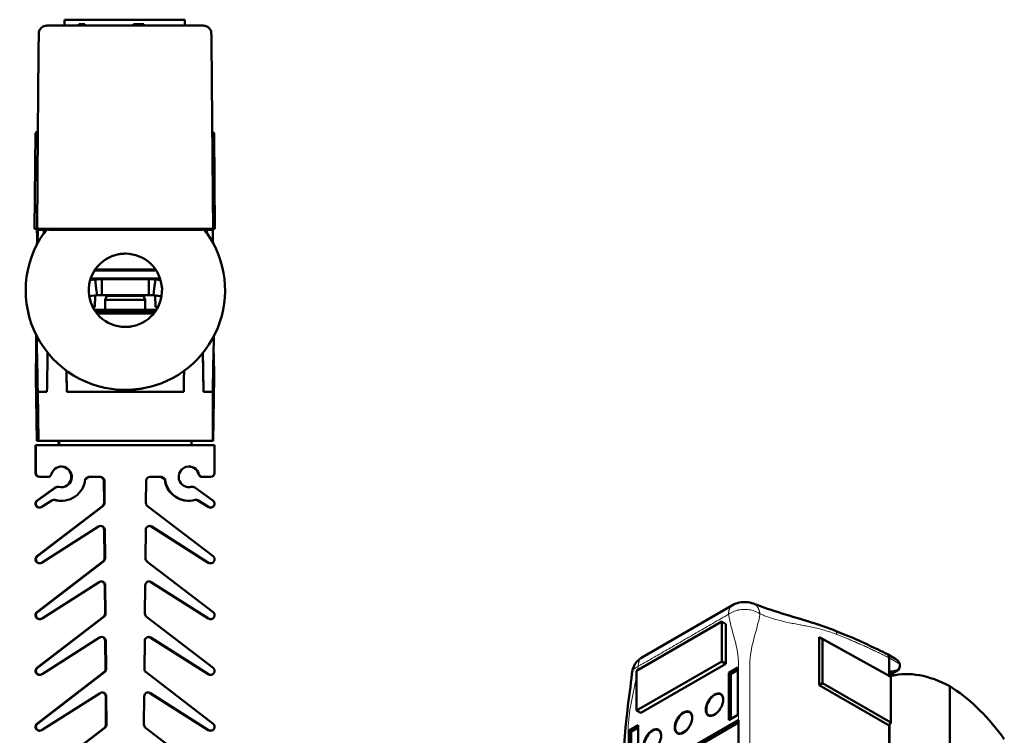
# Model space of a CAD drawing. Header units: millimetres. Extents: x -1 to 364, y 0 to 224.
# Tile 8 of 9: x 175 to 267, y 148 to 215. Entities that reach past the tile are written whole.
import ezdxf

# ---------------------------------------------------------------- set-up
doc = ezdxf.new("R2010")
doc.units = ezdxf.units.MM
doc.layers.add('Arêtes tangentes visibles(ISO)', color=7, linetype='Continuous', lineweight=18)
doc.layers.add('Arêtes visibles(ISO)', color=7, linetype='Continuous', lineweight=50)

msp = doc.modelspace()

# ---------------------------------------------------------------- linework, layer by layer
at = {"layer": 'Arêtes tangentes visibles(ISO)'}
for p, q in [((256.601, 155.294), (257.593, 154.712)), ((257.29, 154.092), (256.613, 153.701)), ((256.679, 153.943), (256.781, 154.003))]:
    msp.add_line(p, q, dxfattribs=at)
for points, weights in [([(241.881, 160.258), (241.814, 160.219), (241.755, 160.168), (241.704, 160.106)], [0.88004288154, 0.877672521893, 0.878645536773, 0.882961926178]), ([(243.822, 160.403), (244.175, 160.264), (244.39, 159.908), (244.448, 159.431)], [0.855572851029, 0.843588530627, 0.891730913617, 1]), ([(241.704, 160.106), (241.562, 159.933), (241.492, 159.687), (241.492, 159.397)], [0.882961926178, 0.895181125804, 0.934193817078, 1]), ([(251.424, 157.896), (251.565, 157.84), (251.651, 157.698), (251.674, 157.507)], [0.855578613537, 0.84357299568, 0.891713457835, 1]), ([(233.211, 155.208), (233.069, 155.035), (233, 154.789), (233, 154.498)], [0.882961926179, 0.895181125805, 0.934193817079, 1]), ([(233.389, 155.359), (233.322, 155.321), (233.262, 155.27), (233.211, 155.208)], [0.88004288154, 0.877672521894, 0.878645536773, 0.882961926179])]:
    msp.add_rational_spline(points, weights, degree=3, dxfattribs=at)
for points, knots in [([(233, 154.498), (233.002, 154.5), (233.004, 154.501), (233.044, 154.524), (233.082, 154.546), (233.196, 154.611), (233.271, 154.655), (233.497, 154.785), (233.647, 154.872), (234.027, 155.091), (234.257, 155.224), (234.717, 155.489), (234.947, 155.622), (235.407, 155.887), (235.637, 156.019), (236.096, 156.285), (236.326, 156.417), (236.786, 156.682), (237.016, 156.815), (237.246, 156.948), (237.246, 156.948), (237.476, 157.08), (237.706, 157.213), (238.166, 157.478), (238.396, 157.611), (238.855, 157.876), (239.085, 158.009), (239.545, 158.274), (239.775, 158.406), (240.27, 158.692), (240.536, 158.845), (240.934, 159.075), (241.067, 159.151), (241.266, 159.266), (241.332, 159.304), (241.43, 159.361), (241.461, 159.379), (241.492, 159.397)], [-4.398033, -4.398033, -4.398033, -4.398033, -4.396695, -4.396695, -4.375404, -4.375404, -4.332823, -4.332823, -4.247661, -4.247661, -4.117602, -4.117602, -3.987543, -3.987543, -3.857484, -3.857484, -3.727425, -3.727425, -3.597367, -3.597367, -3.59736, -3.59736, -3.467308, -3.467308, -3.337249, -3.337249, -3.20719, -3.20719, -3.077131, -3.077131, -2.926933, -2.926933, -2.851833, -2.851833, -2.814284, -2.814284, -2.7967, -2.7967, -2.7967, -2.7967]), ([(241.492, 159.397), (241.762, 157.774), (242.438, 156.386), (242.441, 152.887), (242.442, 151.167), (242.443, 149.446)], [-1.862333, -1.862333, -1.862333, -1.862333, -0.992171, -0.992171, -0.15, -0.15, -0.15, -0.15]), ([(241.663, 159.512), (241.831, 159.613), (241.999, 159.682), (242.165, 159.734), (242.263, 159.764), (242.361, 159.788), (242.458, 159.806)], [-2.79409247, -2.79409247, -2.79409247, -2.79409247, -2.78638877, -2.78638877, -2.78638877, -2.78185098, -2.78185098, -2.78185098, -2.78185098]), ([(242.676, 159.839), (242.782, 159.851), (242.888, 159.857), (242.993, 159.857), (243.057, 159.857), (243.121, 159.855), (243.185, 159.851), (243.269, 159.846), (243.352, 159.837), (243.435, 159.825), (243.518, 159.812), (243.601, 159.796), (243.684, 159.775)], [-2.77845754, -2.77845754, -2.77845754, -2.77845754, -2.7734982, -2.7734982, -2.7734982, -2.77047717, -2.77047717, -2.77047717, -2.76652439, -2.76652439, -2.76652439, -2.76257161, -2.76257161, -2.76257161, -2.76257161]), ([(244.531, 95.682), (244.297, 98.635), (243.532, 101.887), (243.527, 109.139), (243.524, 113.569), (243.519, 121.031), (243.517, 124.064), (243.514, 128.613), (243.513, 130.129), (243.51, 134.071), (243.508, 136.497), (243.505, 141.538), (243.503, 144.153), (243.499, 149.382), (243.497, 151.996), (243.494, 156.398), (244.182, 157.795), (244.448, 159.431)], [-8.530506, -8.530506, -8.530506, -8.530506, -7.149646, -7.149646, -4.981264, -4.981264, -3.496934, -3.496934, -2.754769, -2.754769, -1.567305, -1.567305, -0.287567, -0.287567, 0.992171, 0.992171, 1.866819, 1.866819, 1.866819, 1.866819]), ([(243.924, 159.703), (244.003, 159.675), (244.082, 159.642), (244.161, 159.603), (244.257, 159.556), (244.352, 159.501), (244.448, 159.431)], [-2.758757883, -2.758757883, -2.758757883, -2.758757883, -2.754944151, -2.754944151, -2.754944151, -2.750297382, -2.750297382, -2.750297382, -2.750297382]), ([(244.448, 159.431), (244.496, 159.412), (244.54, 159.394), (244.65, 159.351), (244.714, 159.326), (244.777, 159.301)], [-2.75029738, -2.75029738, -2.75029738, -2.75029738, -2.72411032, -2.72411032, -2.68800527, -2.68800527, -2.68800527, -2.68800527]), ([(244.777, 159.301), (244.905, 159.251), (245.032, 159.204), (245.158, 159.159), (245.411, 159.07), (245.662, 158.991), (245.912, 158.92), (246.106, 158.865), (246.298, 158.814), (246.49, 158.768), (246.683, 158.72), (246.875, 158.677), (247.065, 158.636), (247.257, 158.595), (247.448, 158.556), (247.639, 158.519)], [-2.6880053, -2.6880053, -2.6880053, -2.6880053, -2.6157952, -2.6157952, -2.6157952, -2.4713749, -2.4713749, -2.4713749, -2.3589067, -2.3589067, -2.3589067, -2.2456703, -2.2456703, -2.2456703, -2.1318294, -2.1318294, -2.1318294, -2.1318294]), ([(247.639, 158.519), (247.83, 158.481), (248.021, 158.445), (248.226, 158.406), (248.241, 158.404), (248.432, 158.368), (248.608, 158.334), (248.784, 158.3), (248.975, 158.262), (249.166, 158.224), (249.357, 158.183), (249.548, 158.142), (249.74, 158.098), (249.933, 158.051), (250.125, 158.004), (250.317, 157.954), (250.511, 157.898), (250.704, 157.843), (250.898, 157.784), (251.093, 157.718), (251.286, 157.654), (251.479, 157.583), (251.674, 157.507)], [-2.1318294, -2.1318294, -2.1318294, -2.1318294, -2.017659, -2.017659, -2.0087214, -2.0087214, -1.9034886, -1.9034886, -1.9034886, -1.7896477, -1.7896477, -1.7896477, -1.6764113, -1.6764113, -1.6764113, -1.5639431, -1.5639431, -1.5639431, -1.4522354, -1.4522354, -1.4522354, -1.3419029, -1.3419029, -1.3419029, -1.3419029]), ([(251.674, 157.507), (251.949, 157.398), (252.225, 157.287), (252.5, 157.173), (252.637, 157.116), (252.775, 157.059), (252.912, 157.001), (253.049, 156.943), (253.186, 156.885), (253.324, 156.825), (253.461, 156.766), (253.598, 156.706), (253.736, 156.646)], [-1.3419029, -1.3419029, -1.3419029, -1.3419029, -1.1859319, -1.1859319, -1.1859319, -1.1083628, -1.1083628, -1.1083628, -1.0307977, -1.0307977, -1.0307977, -0.9532354, -0.9532354, -0.9532354, -0.9532354]), ([(253.736, 156.646), (253.872, 156.586), (254.008, 156.525), (254.146, 156.463), (254.147, 156.463), (254.286, 156.4), (254.424, 156.338), (254.561, 156.275), (254.699, 156.211), (254.837, 156.148), (254.975, 156.083), (255.112, 156.019), (255.25, 155.954), (255.388, 155.888), (255.526, 155.822), (255.664, 155.756), (255.802, 155.689), (255.94, 155.622), (256.078, 155.554), (256.216, 155.486), (256.344, 155.422), (256.473, 155.358), (256.601, 155.294)], [-0.9532354, -0.9532354, -0.9532354, -0.9532354, -0.8763586, -0.8763586, -0.8756747, -0.8756747, -0.7981145, -0.7981145, -0.7981145, -0.7205536, -0.7205536, -0.7205536, -0.6429907, -0.6429907, -0.6429907, -0.5654247, -0.5654247, -0.5654247, -0.4878543, -0.4878543, -0.4878543, -0.4157258, -0.4157258, -0.4157258, -0.4157258]), ([(232.397, 153.811), (232.398, 153.818), (232.399, 153.826), (232.4, 153.833), (232.403, 153.863), (232.408, 153.892), (232.416, 153.921), (232.426, 153.961), (232.44, 154), (232.458, 154.038)], [-4.419388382, -4.419388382, -4.419388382, -4.419388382, -4.418753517, -4.418753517, -4.418753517, -4.416271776, -4.416271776, -4.416271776, -4.412882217, -4.412882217, -4.412882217, -4.412882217]), ([(232.458, 154.038), (232.461, 154.045), (232.464, 154.052), (232.468, 154.058), (232.49, 154.103), (232.519, 154.147), (232.554, 154.19)], [-4.412882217, -4.412882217, -4.412882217, -4.412882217, -4.412300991, -4.412300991, -4.412300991, -4.408338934, -4.408338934, -4.408338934, -4.408338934]), ([(232.554, 154.19), (232.588, 154.232), (232.628, 154.273), (232.677, 154.313), (232.725, 154.353), (232.781, 154.391), (232.848, 154.428), (232.893, 154.452), (232.943, 154.476), (233, 154.498)], [-4.40833893, -4.40833893, -4.40833893, -4.40833893, -4.4044886, -4.4044886, -4.4044886, -4.40063827, -4.40063827, -4.40063827, -4.39803349, -4.39803349, -4.39803349, -4.39803349]), ([(232.063, 143.459), (232.062, 145.18), (232.061, 146.9), (232.059, 150.115), (232.535, 151.884), (232.845, 153.557)], [4.35, 4.35, 4.35, 4.35, 5.192171, 5.192171, 5.923379, 5.923379, 5.923379, 5.923379])]:
    msp.add_open_spline(points, degree=3, knots=knots, dxfattribs=at)
for points in [[(241.492, 159.397), (241.549, 159.44), (241.606, 159.478), (241.663, 159.512)], [(242.458, 159.806), (242.531, 159.82), (242.604, 159.831), (242.676, 159.839)], [(243.684, 159.775), (243.764, 159.755), (243.844, 159.732), (243.924, 159.703)], [(232.947, 154.146), (232.966, 154.264), (232.984, 154.382), (233, 154.498)]]:
    msp.add_open_spline(points, degree=3, dxfattribs=at)
at = {"layer": 'Arêtes visibles(ISO)'}
for p, q in [((179.046, 215.344), (179.046, 214.782)), ((179.05, 215.344), (179.046, 215.344)), ((190.375, 215.344), (179.05, 215.344)), ((179.05, 215.344), (179.05, 214.782)), ((180.4, 214.932), (180.384, 214.932)), ((180.384, 214.932), (180.384, 214.782)), ((180.4, 214.932), (180.4, 214.782)), ((180.947, 214.932), (180.4, 214.932)), ((180.947, 214.782), (180.947, 214.932)), ((185.529, 214.932), (185.529, 214.782)), ((185.545, 214.932), (185.529, 214.932)), ((185.545, 214.932), (185.545, 214.782)), ((186.49, 214.932), (185.545, 214.932)), ((186.506, 214.782), (186.49, 214.932)), ((190.375, 215.344), (190.375, 214.782)), ((176.232, 195.657), (176.31, 204.657)), ((176.236, 195.657), (176.315, 204.657)), ((176.537, 204.884), (176.31, 204.657)), ((176.31, 204.657), (176.315, 204.657)), ((176.315, 204.657), (176.542, 204.884)), ((176.542, 204.884), (176.461, 195.657)), ((176.537, 204.884), (176.542, 204.884)), ((193.107, 204.657), (192.941, 204.824)), ((193.186, 195.657), (193.107, 204.657)), ((176.232, 195.657), (176.236, 195.657)), ((176.236, 195.657), (176.461, 195.657)), ((176.521, 195.657), (176.461, 195.657)), ((176.531, 195.582), (176.482, 195.582)), ((177.113, 195.582), (176.531, 195.582)), ((177.113, 195.657), (177.113, 195.294)), ((177.12, 195.23), (177.12, 195.657)), ((177.678, 195.605), (177.398, 195.605)), ((191.522, 195.657), (178.022, 195.657)), ((178.721, 195.589), (190.821, 195.589)), ((178.78, 195.575), (190.763, 195.575)), ((192.143, 195.605), (191.863, 195.605)), ((192.42, 195.657), (192.42, 195.23)), ((192.981, 195.582), (192.42, 195.582)), ((193.186, 195.657), (193.021, 195.657)), ((187.664, 191.757), (181.871, 191.757)), ((181.921, 191.832), (187.614, 191.832)), ((183.04, 191.832), (183.04, 191.757)), ((186.465, 191.832), (186.465, 191.757)), ((181.917, 190.886), (181.45, 190.829)), ((181.481, 190.932), (182.552, 190.932)), ((188.029, 191.007), (181.506, 191.007)), ((182.02, 190.059), (181.917, 190.886)), ((182.552, 190.932), (182.552, 190.092)), ((186.96, 190.932), (182.552, 190.932)), ((183.04, 191.007), (183.04, 190.932)), ((186.465, 191.007), (186.465, 190.932)), ((186.96, 190.932), (188.054, 190.932)), ((186.96, 190.092), (186.96, 190.932)), ((187.595, 190.886), (187.492, 190.059)), ((188.086, 190.826), (187.595, 190.886)), ((182.101, 189.409), (182.02, 190.059)), ((182.552, 190.092), (182.552, 189.432)), ((186.96, 189.432), (186.96, 190.092)), ((187.492, 190.059), (187.411, 189.409)), ((182.101, 189.409), (181.364, 189.318)), ((181.895, 188.307), (181.914, 189.386)), ((186.96, 189.432), (182.552, 189.432)), ((183.04, 189.35), (182.878, 188.982)), ((182.878, 188.982), (186.628, 188.982)), ((182.878, 188.982), (182.878, 188.032)), ((183.04, 189.432), (183.04, 189.35)), ((183.04, 189.35), (186.465, 189.35)), ((186.465, 189.432), (186.465, 189.35)), ((186.465, 189.35), (186.628, 188.982)), ((186.628, 188.982), (186.628, 188.032)), ((187.404, 189.409), (188.171, 189.314)), ((188.171, 189.315), (187.411, 189.409)), ((187.585, 189.387), (187.603, 188.307)), ((187.585, 189.387), (187.603, 188.307)), ((181.698, 188.307), (181.895, 188.307)), ((181.856, 188.032), (187.68, 188.032)), ((187.603, 188.307), (187.837, 188.307)), ((187.603, 188.307), (187.603, 188.307)), ((187.445, 187.707), (182.09, 187.707)), ((187.304, 187.932), (182.208, 187.932)), ((176.354, 182.14), (176.416, 185.624)), ((176.383, 185.689), (176.4, 184.701)), ((176.428, 185.601), (176.487, 182.266)), ((176.399, 182.14), (176.443, 184.713)), ((193.109, 182.14), (193.066, 184.565)), ((192.123, 180.338), (192.059, 183.99)), ((176.346, 181.707), (176.345, 181.707)), ((176.345, 181.707), (176.449, 175.707)), ((176.392, 181.707), (176.346, 181.707)), ((176.394, 181.707), (176.392, 181.707)), ((176.498, 181.707), (176.394, 181.707)), ((176.498, 175.707), (176.394, 181.707)), ((176.496, 181.857), (176.495, 181.857)), ((176.496, 181.857), (176.515, 180.732)), ((179.26, 180.338), (179.226, 182.321)), ((193.119, 181.707), (193.014, 175.707)), ((193.119, 181.707), (193.015, 181.707)), ((176.515, 180.732), (176.515, 180.74)), ((176.603, 175.707), (176.515, 180.732)), ((176.515, 180.732), (176.515, 180.732)), ((186.477, 180.665), (186.48, 180.666)), ((176.604, 175.707), (176.523, 180.338)), ((177.391, 180.338), (176.523, 180.338)), ((190.253, 180.338), (179.26, 180.338)), ((184.771, 180.508), (184.768, 180.508)), ((192.998, 180.338), (192.123, 180.338)), ((192.998, 175.707), (192.998, 180.338)), ((176.307, 175.324), (176.356, 175.324)), ((176.307, 175.324), (176.307, 172.699)), ((176.356, 175.324), (193.156, 175.324)), ((176.356, 172.699), (176.356, 175.324)), ((176.449, 175.707), (176.498, 175.707)), ((176.603, 175.707), (176.498, 175.707)), ((176.604, 175.707), (176.603, 175.707)), ((192.998, 175.707), (176.604, 175.707)), ((178.52, 175.324), (178.452, 175.707)), ((178.501, 175.707), (178.568, 175.324)), ((178.568, 175.324), (190.943, 175.324)), ((190.943, 175.324), (191.011, 175.707)), ((193.014, 175.707), (192.998, 175.707)), ((193.156, 175.324), (193.156, 172.699)), ((176.682, 172.324), (176.731, 172.324)), ((177.459, 172.324), (176.731, 172.324)), ((181.346, 172.324), (180.995, 172.1)), ((182.417, 172.324), (181.346, 172.324)), ((188.166, 172.324), (187.094, 172.324)), ((188.117, 172.324), (188.469, 172.1)), ((188.517, 172.1), (188.166, 172.324)), ((192.004, 172.324), (192.053, 172.324)), ((192.781, 172.324), (192.053, 172.324)), ((178.172, 171.317), (176.46, 170.102)), ((176.509, 170.102), (178.22, 171.317)), ((178.389, 171.387), (178.437, 171.387)), ((182.744, 171.952), (182.762, 169.884)), ((182.81, 169.884), (182.792, 171.952)), ((186.719, 171.952), (186.701, 169.884)), ((188.469, 172.1), (188.517, 172.1)), ((191.026, 171.387), (191.074, 171.387)), ((191.292, 171.317), (193.003, 170.102)), ((182.615, 169.584), (176.451, 164.853)), ((176.499, 164.853), (182.664, 169.584)), ((176.914, 169.5), (177.866, 170.107)), ((178.707, 170.074), (178.756, 170.074)), ((186.848, 169.584), (193.012, 164.853)), ((190.707, 170.074), (190.756, 170.074)), ((192.55, 169.5), (191.597, 170.107)), ((192.598, 169.5), (191.645, 170.107)), ((176.719, 169.443), (176.67, 169.443)), ((192.793, 169.443), (192.745, 169.443)), ((182.256, 167.653), (176.932, 164.262)), ((192.544, 164.254), (187.207, 167.653)), ((192.592, 164.254), (187.255, 167.653)), ((182.784, 167.34), (182.808, 164.669)), ((182.856, 164.669), (182.833, 167.34)), ((186.679, 167.34), (186.656, 164.669)), ((182.661, 164.369), (176.451, 159.603)), ((176.499, 159.603), (182.709, 164.369)), ((176.722, 164.196), (176.674, 164.196)), ((176.919, 164.254), (176.932, 164.262)), ((186.802, 164.369), (193.012, 159.603)), ((192.789, 164.196), (192.741, 164.196)), ((182.302, 162.433), (176.932, 159.012)), ((182.83, 162.12), (182.853, 159.454)), ((182.901, 159.454), (182.878, 162.12)), ((186.633, 162.12), (186.61, 159.454)), ((192.544, 159.004), (187.162, 162.433)), ((192.592, 159.004), (187.21, 162.433)), ((233.389, 155.359), (241.881, 160.258)), ((182.706, 159.154), (176.451, 154.353)), ((176.499, 154.353), (182.755, 159.154)), ((176.722, 158.946), (176.674, 158.946)), ((176.919, 159.004), (176.932, 159.012)), ((186.757, 159.154), (193.012, 154.353)), ((192.789, 158.946), (192.741, 158.946)), ((232.845, 154.087), (240.853, 158.706)), ((240.853, 158.706), (241.25, 158.477)), ((240.853, 158.706), (240.855, 154.967)), ((241.253, 154.738), (241.25, 158.477)), ((182.347, 157.212), (176.932, 153.762)), ((182.875, 156.899), (182.899, 154.239)), ((182.947, 154.239), (182.924, 156.899)), ((186.588, 156.899), (186.565, 154.239)), ((192.544, 153.754), (187.116, 157.212)), ((192.592, 153.754), (187.164, 157.212)), ((250.024, 152.73), (250.021, 157.257)), ((250.021, 157.257), (250.342, 157.075)), ((250.021, 157.257), (256.602, 153.598)), ((250.342, 157.075), (250.345, 152.913)), ((256.761, 153.506), (250.342, 157.075)), ((256.447, 155.637), (257.225, 155.178)), ((240.855, 154.967), (232.847, 150.348)), ((233.245, 150.119), (241.253, 154.738)), ((240.855, 154.967), (241.253, 154.738)), ((256.602, 153.706), (256.601, 155.294)), ((182.752, 153.938), (176.451, 149.103)), ((176.499, 149.103), (182.8, 153.938)), ((176.919, 153.754), (176.932, 153.762)), ((186.711, 153.938), (193.012, 149.103)), ((232.847, 150.348), (232.845, 154.087)), ((241.507, 153.883), (242.364, 154.378)), ((241.51, 149.449), (241.507, 153.883)), ((241.507, 153.883), (241.721, 153.76)), ((241.721, 153.76), (242.365, 154.131)), ((241.724, 149.573), (241.721, 153.76)), ((242.364, 154.378), (242.368, 149.944)), ((257.412, 154.132), (256.737, 153.743)), ((176.722, 153.696), (176.674, 153.696)), ((192.789, 153.696), (192.741, 153.696)), ((250.345, 152.913), (250.024, 152.73)), ((256.764, 149.216), (250.345, 152.913)), ((256.602, 153.706), (256.602, 153.598)), ((256.602, 153.598), (256.761, 153.506)), ((256.722, 153.529), (256.796, 153.572)), ((256.761, 153.506), (256.764, 149.216)), ((182.393, 151.991), (176.932, 148.512)), ((192.544, 148.504), (187.07, 151.991)), ((192.592, 148.504), (187.119, 151.991)), ((256.605, 148.94), (250.024, 152.73)), ((262.306, 146.175), (262.302, 152.629)), ((182.921, 151.678), (182.944, 149.024)), ((182.992, 149.024), (182.969, 151.678)), ((186.542, 151.678), (186.519, 149.024)), ((240.749, 151.857), (240.757, 151.852)), ((232.847, 150.348), (233.245, 150.119)), ((237.832, 150.174), (237.84, 150.17)), ((232.063, 143.459), (242.443, 149.446)), ((242.443, 149.202), (232.276, 143.337)), ((239.626, 149.907), (239.634, 149.902)), ((242.368, 149.944), (241.51, 149.449)), ((256.764, 149.216), (256.605, 148.94)), ((182.797, 148.723), (176.451, 143.853)), ((176.499, 143.853), (182.846, 148.723)), ((176.722, 148.446), (176.674, 148.446)), ((176.919, 148.504), (176.932, 148.512)), ((186.666, 148.723), (193.012, 143.853)), ((192.789, 148.446), (192.741, 148.446)), ((232.135, 148.477), (232.993, 148.972)), ((232.138, 144.044), (232.135, 148.477)), ((232.347, 148.353), (232.135, 148.477)), ((232.347, 148.353), (232.993, 148.725)), ((232.35, 144.166), (232.347, 148.353)), ((232.993, 148.972), (232.996, 144.538)), ((234.916, 148.492), (234.924, 148.487)), ((236.71, 148.224), (236.718, 148.22)), ((256.605, 148.94), (256.648, 88.398)), ((256.641, 149.001), (256.673, 103.171))]:
    msp.add_line(p, q, dxfattribs=at)
for centre, radius, start, end in [((178.437, 171.012), 0.375, 76.34889, 125.38347), ((176.719, 169.806), 0.363, 125.38347, 302.5), ((182.435, 169.881), 0.375, 307.49999, 0.49999), ((191.444, 169.79), 0.375, 57.5, 105.19868), ((192.793, 169.806), 0.363, 237.5, 54.61653), ((187.054, 167.337), 0.375, 57.50001, 179.50001), ((176.722, 164.563), 0.367, 127.49999, 302.5), ((192.789, 164.563), 0.367, 237.50001, 52.50001), ((182.481, 164.666), 0.375, 307.49999, 0.49999), ((187.008, 162.116), 0.375, 57.50001, 179.50002), ((176.722, 159.313), 0.367, 127.49999, 302.5), ((182.526, 159.451), 0.375, 307.49999, 0.49998), ((192.789, 159.313), 0.367, 237.50001, 52.50001), ((186.963, 156.895), 0.375, 57.50001, 179.50001), ((176.722, 154.063), 0.367, 127.49999, 302.5), ((182.572, 154.236), 0.375, 307.49999, 0.49999), ((192.789, 154.063), 0.367, 237.50001, 52.50001), ((186.917, 151.674), 0.375, 57.50001, 179.50002), ((176.722, 148.813), 0.367, 127.49999, 302.5), ((192.789, 148.813), 0.367, 237.50001, 52.50001), ((182.617, 149.021), 0.375, 307.49999, 0.49999)]:
    msp.add_arc(centre, radius, start, end, dxfattribs=at)
for centre, major_axis, ratio, start_param, end_param in [((176.462, 195.057), (0.005, -0.6), 0.000805, 3.141586, 4.102243), ((176.536, 187.549), (0.12, -13.703), 0.000805, 4.102243, 4.165523), ((176.469, 194.832), (0.013, 0.75), 0.000804, 0.000014, 0.945965), ((176.518, 194.832), (0.013, 0.75), 0.000804, 5.337248, 6.283199), ((184.77, 189.856), (-9.309, -0.857), 0.999962, 5.529053, 5.578963), ((178.72, 195.607), (-1.05, 0), 0.017454, 0.119315, 1.571449), ((190.82, 195.607), (-1.05, 0), 0.017454, 1.571751, 3.023886), ((184.77, 189.856), (-9.309, -0.857), 0.999962, 3.662131, 3.712041), ((192.951, 195.057), (-0.005, -0.6), 0.000805, 3.1416, 3.64696), ((192.994, 194.832), (-0.013, 0.75), 0.000804, 5.33722, 6.283171), ((184.768, 189.882), (-9.335, -0.86), 0.999962, 5.574999, 7.76214), ((176.349, 187.474), (0.233, 13.328), 0.000804, 0.945965, 1.040026), ((176.459, 195.162), (0.008, -0.937), 0.000805, 0.978059, 1.02393), ((176.381, 187.474), (0.233, 13.328), 0.000804, 5.251923, 5.337248), ((184.768, 189.882), (9.335, 0.86), 0.999962, 4.804231, 6.807243), ((193.115, 187.474), (-0.233, 13.328), 0.000804, 5.255415, 5.33722), ((184.768, 189.882), (3.435, 0.316), 0.999962, 1.663496, 7.761282), ((176.349, 187.94), (0.233, -13.328), 0.000804, 4.881167, 4.968345), ((176.381, 187.94), (0.233, -13.328), 0.000804, 0.963803, 1.393584), ((193.115, 187.94), (-0.233, -13.328), 0.000804, 0.999424, 1.39084), ((177.515, 187.94), (-0.233, -13.328), 0.000804, 0.963831, 1.271878), ((191.981, 187.94), (0.233, -13.328), 0.000804, 0.963803, 1.270056), ((176.359, 182.457), (-0.013, -0.75), 0.000804, 0.000014, 1.134478), ((176.406, 182.457), (-0.013, -0.75), 0.000804, 5.148735, 6.283199), ((176.482, 182.607), (0.013, -0.75), 0.000804, 5.183614, 6.283171), ((179.119, 187.94), (0.233, -13.328), 0.000804, 0.963803, 1.135555), ((190.377, 187.94), (-0.233, -13.328), 0.000804, 0.963831, 1.134369), ((193.104, 182.457), (0.013, -0.75), 0.000804, 5.148707, 6.283171), ((192.989, 187.94), (0, 13.328), 0.000805, 4.10541, 4.141003), ((178.756, 172.324), (-0.23, -0.947), 1, 0, 4.669166), ((178.707, 172.324), (0.024, 0.975), 1, 3.191111, 6.283185), ((190.756, 172.324), (-0.271, 0.937), 1, 4.712389, 9.381555), ((190.707, 172.324), (0.024, 0.975), 1, 5.018628, 6.283185), ((176.682, 172.699), (0, -0.375), 1, 4.712389, 6.283185), ((176.731, 172.699), (0, -0.375), 1, 4.712389, 6.283185), ((177.459, 172.699), (-0.104, -0.36), 1, 0.28148, 1.570796), ((182.369, 171.949), (0, 0.375), 1, 4.721116, 6.283185), ((182.417, 171.949), (-0.003, 0.375), 1, 4.712389, 6.274459), ((187.094, 171.949), (0, 0.375), 1, 0, 1.56207), ((192.004, 172.699), (0.104, -0.36), 1, 4.712389, 6.001705), ((192.053, 172.699), (0, -0.375), 1, 4.993869, 6.283185), ((192.781, 172.699), (0, -0.375), 1, 0, 1.570796), ((178.756, 172.324), (0, -2.25), 1, 6.017918, 7.754337), ((178.389, 171.012), (0, 0.375), 1, 0, 0.617558), ((190.707, 172.324), (0, -2.25), 1, 4.812033, 6.283185), ((190.756, 172.324), (0, -2.25), 1, 4.812033, 6.548452), ((190.707, 172.324), (0.23, -0.947), 1, 6.069688, 6.283185), ((191.026, 171.012), (0, 0.375), 1, 0, 0.238257), ((191.074, 171.012), (-0.089, 0.364), 1, 5.42737, 6.283185), ((176.67, 169.806), (0, -0.363), 1, 3.759151, 6.283185), ((178.068, 169.79), (0.098, 0.362), 1, 0, 0.832499), ((178.019, 169.79), (0.024, 0.374), 1, 6.08233, 6.283185), ((178.707, 172.324), (0, -2.25), 1, 6.017918, 6.283185), ((182.387, 169.881), (0.003, -0.375), 1, 0.645772, 1.570796), ((187.076, 169.881), (-0.003, -0.375), 1, 4.712389, 5.637414), ((191.396, 169.79), (0.024, 0.374), 1, 5.780365, 6.283185), ((192.745, 169.806), (0, -0.363), 1, 5.715953, 6.283185), ((182.458, 167.337), (-0.003, 0.375), 1, 4.712389, 6.841691), ((182.409, 167.337), (0.024, 0.374), 1, 4.785528, 6.283185), ((187.006, 167.337), (0.024, 0.374), 1, 5.780365, 6.283185), ((176.674, 164.563), (0, -0.367), 1, 3.796091, 6.283185), ((182.433, 164.666), (0.003, -0.375), 1, 0.645772, 1.570796), ((187.031, 164.666), (-0.003, -0.375), 1, 4.712389, 5.637413), ((192.741, 164.563), (0, -0.367), 1, 5.715953, 6.283185), ((182.503, 162.116), (-0.003, 0.375), 1, 4.712389, 6.841691), ((182.455, 162.116), (0.024, 0.374), 1, 4.785528, 6.283185), ((186.96, 162.116), (0.024, 0.374), 1, 5.780365, 6.283185), ((176.674, 159.313), (0, -0.367), 1, 3.796091, 6.283185), ((182.478, 159.451), (0.003, -0.375), 1, 0.645772, 1.570796), ((186.985, 159.451), (-0.003, -0.375), 1, 4.712389, 5.637413), ((192.741, 159.313), (0, -0.367), 1, 5.715953, 6.283185), ((182.549, 156.895), (-0.003, 0.375), 1, 4.712389, 6.841691), ((182.5, 156.895), (0.024, 0.374), 1, 4.785528, 6.283185), ((186.914, 156.895), (0.024, 0.374), 1, 5.780365, 6.283185), ((256.948, 154.946), (0.462, -0.816), 0.572563, 6.050461, 7.263525), ((176.674, 154.063), (0, -0.367), 1, 3.796091, 6.283185), ((182.524, 154.236), (0.003, -0.375), 1, 0.645772, 1.570796), ((186.94, 154.236), (-0.003, -0.375), 1, 4.712389, 5.637414), ((192.741, 154.063), (0, -0.367), 1, 5.715953, 6.283185), ((257.023, 153.46), (-0.296, 0.522), 0.572563, 6.11374, 7.074398), ((256.265, 154.552), (0.475, -0.809), 0.582652, 6.04174, 6.278749), ((262.291, 141.6), (-6.757, 11.921), 0.572563, 6.050461, 6.11374), ((262.477, 141.646), (6.836, -11.442), 0.587629, 2.366148, 2.97354), ((261.702, 141.26), (6.937, -11.818), 0.582652, 2.900147, 2.901406), ((257.177, 152.926), (-0.385, 0.644), 0.587629, 6.115133, 6.453957), ((182.594, 151.674), (-0.003, 0.375), 1, 4.712389, 6.841691), ((182.546, 151.674), (0.024, 0.374), 1, 4.785528, 6.283185), ((186.869, 151.674), (0.024, 0.374), 1, 5.780365, 6.283185), ((240.196, 150.877), (0.58, 1.007), 0.578093, 0.023679, 0.79156), ((262.148, 141.835), (6.487, -11.643), 0.567454, 1.794759, 2.348691), ((240.196, 150.877), (-0.58, -1.007), 0.578093, 4.121364, 6.259507), ((240.168, 150.893), (0.533, 0.991), 0.557594, 0.767981, 2.218068), ((240.196, 150.877), (0.561, 0.975), 0.578093, 5.617368, 6.283185), ((240.196, 150.877), (-0.561, -0.975), 0.578093, 2.409924, 2.475775), ((237.279, 149.195), (-0.58, -1.007), 0.578093, 4.121364, 6.259507), ((237.251, 149.211), (0.533, 0.991), 0.557594, 0.767981, 2.218068), ((237.279, 149.195), (0.58, 1.007), 0.578093, 0.023679, 0.79156), ((237.279, 149.195), (0.561, 0.975), 0.578093, 5.617368, 6.283185), ((240.196, 150.877), (0.561, 0.975), 0.578093, 2.234356, 2.475775), ((240.168, 150.893), (0.533, 0.991), 0.557594, 2.218068, 2.459487), ((240.168, 150.893), (0.533, 0.991), 0.557594, 2.459487, 3.909574), ((240.168, 150.893), (0.592, 0.957), 0.597887, 3.944594, 4.6881), ((176.674, 148.813), (0, -0.367), 1, 3.796091, 6.283185), ((237.279, 149.195), (-0.561, -0.975), 0.578093, 2.409924, 2.475775), ((240.196, 150.877), (-0.561, -0.975), 0.578093, 0, 0.731668), ((182.569, 149.021), (0.003, -0.375), 1, 0.645772, 1.570796), ((186.894, 149.021), (-0.003, -0.375), 1, 4.712389, 5.637413), ((192.741, 148.813), (0, -0.367), 1, 5.715953, 6.283185), ((234.362, 147.512), (-0.58, -1.007), 0.578093, 4.121364, 6.259507), ((234.335, 147.528), (0.533, 0.991), 0.557594, 0.767981, 2.218068), ((234.362, 147.512), (0.58, 1.007), 0.578093, 0.023679, 0.79156), ((234.362, 147.512), (0.561, 0.975), 0.578093, 5.617368, 6.283185), ((237.279, 149.195), (0.561, 0.975), 0.578093, 2.234356, 2.475775), ((237.251, 149.211), (0.533, 0.991), 0.557594, 2.218068, 2.459487), ((237.251, 149.211), (0.533, 0.991), 0.557594, 2.459487, 3.909574), ((237.279, 149.195), (-0.561, -0.975), 0.578093, 0, 0.731668), ((237.251, 149.211), (0.592, 0.957), 0.597887, 3.944594, 4.6881), ((234.362, 147.512), (-0.561, -0.975), 0.578093, 2.409924, 2.475775), ((262.059, 141.784), (6.659, -11.545), 0.57763, 1.750746, 1.786338)]:
    msp.add_ellipse(centre, major_axis=major_axis, ratio=ratio, start_param=start_param, end_param=end_param, dxfattribs=at)
for centre in [(240.168, 150.893), (237.251, 149.211), (234.335, 147.528)]:
    msp.add_ellipse(centre, major_axis=(-0.58, -1.007), ratio=0.578093, dxfattribs=at)
for points, knots in [([(176.607, 212.708), (176.609, 212.913), (176.614, 213.301), (176.619, 213.726), (176.62, 213.834), (176.622, 213.973), (176.622, 214.012), (176.623, 214.047), (176.623, 214.051), (176.624, 214.067), (176.624, 214.072), (176.625, 214.084), (176.625, 214.087), (176.626, 214.096), (176.626, 214.101), (176.628, 214.112), (176.628, 214.118), (176.631, 214.138), (176.633, 214.153), (176.641, 214.198), (176.649, 214.229), (176.677, 214.318), (176.704, 214.376), (176.779, 214.496), (176.831, 214.556), (176.953, 214.658), (177.025, 214.701), (177.176, 214.76), (177.258, 214.777), (177.35, 214.782), (177.362, 214.782), (177.373, 214.782)], [0, 0, 0, 0, 0.500399, 0.500399, 0.696469, 0.696469, 0.843582, 0.843582, 0.871144, 0.871144, 0.88071, 0.88071, 0.883838, 0.883838, 0.886977, 0.886977, 0.890117, 0.890117, 0.896435, 0.896435, 0.908998, 0.908998, 0.934159, 0.934159, 0.965308, 0.965308, 0.997811, 0.997811, 1.030313, 1.030313, 1.034916, 1.034916, 1.034916, 1.034916]), ([(177.378, 214.782), (177.377, 214.782), (177.375, 214.782), (177.373, 214.782), (177.373, 214.782), (177.373, 214.782)], [4.35, 4.35, 4.35, 4.35, 5.1921709, 5.1921709, 5.1929686, 5.1929686, 5.1929686, 5.1929686]), ([(178.825, 214.782), (178.497, 214.782), (177.425, 214.782), (177.419, 214.782), (177.416, 214.782), (177.41, 214.782), (177.407, 214.782), (177.403, 214.782), (177.402, 214.782), (177.397, 214.782), (177.394, 214.782), (177.388, 214.782), (177.385, 214.782), (177.381, 214.782), (177.38, 214.782), (177.378, 214.782)], [-4.330181, -4.330181, -4.330181, -4.330181, -2.949646, -2.949646, -1.226563, -1.226563, -0.039099, -0.039099, 0.703066, 0.703066, 2.187396, 2.187396, 3.689783, 3.689783, 4.35, 4.35, 4.35, 4.35]), ([(190.716, 214.782), (190.667, 214.782), (190.618, 214.782), (190.466, 214.782), (190.364, 214.782), (190.057, 214.782), (189.852, 214.782), (189.323, 214.782), (188.997, 214.782), (188.347, 214.782), (188.022, 214.782), (187.372, 214.782), (187.046, 214.782), (186.396, 214.782), (186.071, 214.782), (185.421, 214.782), (185.096, 214.782), (184.77, 214.782), (184.77, 214.782), (184.445, 214.782), (184.12, 214.782), (183.47, 214.782), (183.145, 214.782), (182.494, 214.782), (182.169, 214.782), (181.519, 214.782), (181.194, 214.782), (180.501, 214.782), (180.134, 214.782), (179.583, 214.782), (179.4, 214.782), (179.125, 214.782), (179.033, 214.782), (178.902, 214.782), (178.864, 214.782), (178.825, 214.782)], [-3.912513, -3.912513, -3.912513, -3.912513, -3.892886, -3.892886, -3.85195, -3.85195, -3.770077, -3.770077, -3.640018, -3.640018, -3.50996, -3.50996, -3.379901, -3.379901, -3.249842, -3.249842, -3.119783, -3.119783, -3.119783, -3.119783, -2.989724, -2.989724, -2.859665, -2.859665, -2.729606, -2.729606, -2.599548, -2.599548, -2.452645, -2.452645, -2.379194, -2.379194, -2.342469, -2.342469, -2.327053, -2.327053, -2.327053, -2.327053]), ([(192.102, 214.782), (192.13, 214.782), (192.159, 214.78), (192.216, 214.774), (192.244, 214.769), (192.325, 214.75), (192.377, 214.732), (192.473, 214.686), (192.519, 214.658), (192.602, 214.593), (192.641, 214.556), (192.709, 214.476), (192.739, 214.432), (192.788, 214.338), (192.808, 214.289), (192.83, 214.214), (192.835, 214.189), (192.842, 214.155), (192.843, 214.145), (192.846, 214.127), (192.847, 214.119), (192.848, 214.107), (192.849, 214.101), (192.85, 214.085), (192.85, 214.078), (192.851, 214.066), (192.851, 214.061), (192.853, 214.016), (192.853, 213.991), (192.855, 213.864), (192.857, 213.764), (192.863, 213.312), (192.869, 212.841), (192.872, 212.663)], [0, 0, 0, 0, 0.011513, 0.011513, 0.022875, 0.022875, 0.044584, 0.044584, 0.065698, 0.065698, 0.086811, 0.086811, 0.107929, 0.107929, 0.129144, 0.129144, 0.139817, 0.139817, 0.145114, 0.145114, 0.150401, 0.150401, 0.155666, 0.155666, 0.170602, 0.170602, 0.190468, 0.190468, 0.402381, 0.402381, 0.684932, 0.684932, 1.526939, 1.526939, 1.526939, 1.526939]), ([(176.536, 204.883), (176.544, 205.709), (176.551, 206.526), (176.574, 209.091), (176.59, 210.873), (176.606, 212.698)], [0.316394, 0.316394, 0.316394, 0.316394, 0.658391, 0.658391, 1.396568, 1.396568, 1.396568, 1.396568]), ([(192.872, 212.644), (192.894, 210.144), (192.916, 207.644), (192.965, 201.984), (192.993, 198.822), (193.021, 195.657)], [0, 0, 0, 0, 1.000206, 1.000206, 2.26613, 2.26613, 2.26613, 2.26613]), ([(176.521, 195.657), (176.521, 195.657), (176.56, 195.657), (176.714, 195.657), (176.828, 195.657), (177.108, 195.657), (177.271, 195.657), (177.631, 195.657), (177.825, 195.657), (178.022, 195.657)], [0, 0, 0, 0, 0.0792233, 0.0792233, 0.1594067, 0.1594067, 0.2364923, 0.2364923, 0.3151556, 0.3151556, 0.3151556, 0.3151556]), ([(178.78, 195.575), (178.588, 195.575), (178.359, 195.575), (178.028, 195.577), (177.86, 195.579), (177.639, 195.582), (177.539, 195.585), (177.434, 195.589), (177.402, 195.591), (177.401, 195.593)], [0.7622854, 0.7622854, 0.7622854, 0.7622854, 0.8393723, 0.8393723, 0.9029169, 0.9029169, 0.9565523, 0.9565523, 1.0028618, 1.0028618, 1.0028618, 1.0028618]), ([(192.14, 195.593), (192.14, 195.591), (192.108, 195.589), (192.003, 195.585), (191.903, 195.582), (191.682, 195.579), (191.515, 195.577), (191.184, 195.575), (190.956, 195.575), (190.763, 195.575)], [1.005295, 1.005295, 1.005295, 1.005295, 1.0516045, 1.0516045, 1.1052399, 1.1052399, 1.1687845, 1.1687845, 1.2458713, 1.2458713, 1.2458713, 1.2458713]), ([(191.522, 195.657), (191.72, 195.657), (191.916, 195.657), (192.284, 195.657), (192.452, 195.657), (192.727, 195.657), (192.834, 195.657), (192.982, 195.657), (193.021, 195.657), (193.021, 195.657)], [0, 0, 0, 0, 0.0792233, 0.0792233, 0.1594067, 0.1594067, 0.2364923, 0.2364923, 0.3149947, 0.3149947, 0.3149947, 0.3149947]), ([(184.135, 193.274), (184.177, 193.282), (184.219, 193.289), (184.303, 193.301), (184.345, 193.307), (184.43, 193.316), (184.473, 193.32), (184.558, 193.326), (184.6, 193.328), (184.685, 193.332), (184.728, 193.332), (184.771, 193.332)], [1.387113, 1.387113, 1.387113, 1.387113, 1.4238497, 1.4238497, 1.4605863, 1.4605863, 1.497323, 1.497323, 1.5340597, 1.5340597, 1.5707963, 1.5707963, 1.5707963, 1.5707963]), ([(181.917, 190.886), (182.023, 190.902), (182.128, 190.913), (182.34, 190.928), (182.446, 190.932), (182.552, 190.932)], [0, 0, 0, 0, 0.0430199, 0.0430199, 0.08603981, 0.08603981, 0.08603981, 0.08603981]), ([(186.96, 190.932), (187.067, 190.932), (187.173, 190.928), (187.385, 190.913), (187.49, 190.902), (187.595, 190.886)], [0, 0, 0, 0, 0.0430199, 0.0430199, 0.08603981, 0.08603981, 0.08603981, 0.08603981]), ([(182.552, 189.432), (182.477, 189.432), (182.402, 189.43), (182.251, 189.422), (182.176, 189.417), (182.101, 189.409)], [0, 0, 0, 0, 0.03060343, 0.03060343, 0.06120685, 0.06120685, 0.06120685, 0.06120685]), ([(186.953, 189.432), (187.029, 189.432), (187.104, 189.43), (187.254, 189.422), (187.329, 189.417), (187.404, 189.409)], [0, 0, 0, 0, 0.03060343, 0.03060343, 0.06120685, 0.06120685, 0.06120685, 0.06120685]), ([(187.411, 189.409), (187.336, 189.417), (187.261, 189.422), (187.111, 189.43), (187.036, 189.432), (186.96, 189.432)], [0, 0, 0, 0, 0.03060343, 0.03060343, 0.06120685, 0.06120685, 0.06120685, 0.06120685]), ([(185.403, 186.492), (185.361, 186.484), (185.318, 186.477), (185.233, 186.464), (185.191, 186.459), (185.105, 186.449), (185.063, 186.445), (184.977, 186.439), (184.934, 186.437), (184.848, 186.433), (184.805, 186.433), (184.762, 186.433)], [4.5287057, 4.5287057, 4.5287057, 4.5287057, 4.5654423, 4.5654423, 4.602179, 4.602179, 4.6389157, 4.6389157, 4.6756523, 4.6756523, 4.712389, 4.712389, 4.712389, 4.712389]), ([(186.477, 180.665), (186.365, 180.644), (186.252, 180.625), (186.025, 180.592), (185.912, 180.577), (185.685, 180.552), (185.571, 180.541), (185.342, 180.525), (185.228, 180.518), (184.999, 180.51), (184.885, 180.508), (184.771, 180.508)], [4.5287057, 4.5287057, 4.5287057, 4.5287057, 4.5654423, 4.5654423, 4.602179, 4.602179, 4.6389157, 4.6389157, 4.6756523, 4.6756523, 4.712389, 4.712389, 4.712389, 4.712389]), ([(241.881, 160.258), (242.074, 160.369), (242.288, 160.449), (242.729, 160.547), (242.962, 160.563), (243.405, 160.53), (243.621, 160.483), (243.822, 160.403)], [0, 0, 0, 0, 0.0893459, 0.0893459, 0.1807723, 0.1807723, 0.267488, 0.267488, 0.267488, 0.267488]), ([(243.822, 160.403), (245.588, 159.707), (247.425, 159.222), (250.013, 158.412), (250.728, 158.17), (251.424, 157.896)], [0, 0, 0, 0, 1.001232, 1.001232, 1.390053, 1.390053, 1.390053, 1.390053]), ([(251.424, 157.896), (251.458, 157.882), (251.492, 157.869), (251.629, 157.814), (251.732, 157.773), (252.143, 157.607), (252.452, 157.479), (253.69, 156.954), (254.621, 156.531), (255.846, 155.938), (256.139, 155.793), (256.432, 155.645)], [0, 0, 0, 0, 0.0193183, 0.0193183, 0.0772668, 0.0772668, 0.2511178, 0.2511178, 0.7728217, 0.7728217, 0.9369486, 0.9369486, 0.9369486, 0.9369486]), ([(256.601, 155.294), (256.601, 155.422), (256.554, 155.562), (256.457, 155.632), (256.432, 155.645)], [0, 0, 0, 0, 0.0628354, 0.08229035, 0.08229035, 0.08229035, 0.08229035]), ([(232.397, 153.811), (232.414, 154.02), (232.466, 154.228), (232.631, 154.61), (232.744, 154.789), (233.025, 155.108), (233.199, 155.25), (233.389, 155.359)], [0, 0, 0, 0, 0.0839355, 0.0839355, 0.1666395, 0.1666395, 0.2544345, 0.2544345, 0.2544345, 0.2544345]), ([(257.225, 155.178), (257.283, 155.144), (257.34, 155.099), (257.413, 155.036), (257.422, 155.029), (257.431, 155.021)], [-0.07111712, -0.07111712, -0.07111712, -0.07111712, -0.03714309, -0.03714309, -0.03231704, -0.03231704, -0.03231704, -0.03231704]), ([(257.431, 155.021), (257.405, 155.046), (257.378, 155.07), (257.33, 155.107), (257.311, 155.121), (257.291, 155.135)], [-0.15338269, -0.15338269, -0.15338269, -0.15338269, -0.13583511, -0.13583511, -0.12470907, -0.12470907, -0.12470907, -0.12470907]), ([(257.431, 155.021), (257.449, 155.001), (257.467, 154.981), (257.513, 154.922), (257.537, 154.881), (257.574, 154.798), (257.587, 154.756), (257.593, 154.712)], [0.07434252, 0.07434252, 0.07434252, 0.07434252, 0.08254838, 0.08254838, 0.0971223, 0.0971223, 0.11102148, 0.11102148, 0.11102148, 0.11102148]), ([(232.458, 89.855), (232.257, 94.16), (231.875, 98.648), (231.867, 110.199), (231.862, 117.369), (231.851, 133.141), (230.964, 141.646), (232.112, 151.549), (232.308, 152.708), (232.397, 153.811)], [0, 0, 0, 0, 2.144804, 2.144804, 5.653923, 5.653923, 9.864917, 9.864917, 10.424189, 10.424189, 10.424189, 10.424189]), ([(240.985, 151.443), (240.983, 151.467), (240.979, 151.49), (240.958, 151.591), (240.931, 151.661), (240.849, 151.786), (240.792, 151.837), (240.654, 151.904), (240.571, 151.919), (240.382, 151.904), (240.275, 151.87), (240.168, 151.812)], [0.254439, 0.254439, 0.254439, 0.254439, 0.2667864, 0.2667864, 0.3105822, 0.3105822, 0.3606688, 0.3606688, 0.4136017, 0.4136017, 0.4725496, 0.4725496, 0.4725496, 0.4725496]), ([(238.069, 149.761), (238.066, 149.784), (238.062, 149.807), (238.041, 149.909), (238.014, 149.978), (237.932, 150.103), (237.876, 150.154), (237.737, 150.222), (237.654, 150.236), (237.465, 150.222), (237.358, 150.188), (237.251, 150.13)], [0.254439, 0.254439, 0.254439, 0.254439, 0.2667864, 0.2667864, 0.3105822, 0.3105822, 0.3606688, 0.3606688, 0.4136017, 0.4136017, 0.4725496, 0.4725496, 0.4725496, 0.4725496]), ([(242.443, 149.446), (242.444, 148.552), (242.444, 147.658), (242.447, 144.149), (242.449, 141.535), (242.452, 136.494), (242.454, 134.068), (242.457, 130.126), (242.458, 128.61), (242.461, 124.061), (242.463, 121.028), (242.468, 113.566), (242.471, 109.136), (242.476, 101.885), (241.722, 98.628), (241.494, 95.675)], [-0.15, -0.15, -0.15, -0.15, 0.287567, 0.287567, 1.567305, 1.567305, 2.754769, 2.754769, 3.496934, 3.496934, 4.981264, 4.981264, 7.149646, 7.149646, 8.530181, 8.530181, 8.530181, 8.530181]), ([(235.152, 148.079), (235.149, 148.102), (235.145, 148.125), (235.125, 148.226), (235.097, 148.296), (235.015, 148.421), (234.959, 148.472), (234.82, 148.54), (234.738, 148.554), (234.548, 148.539), (234.442, 148.506), (234.334, 148.448)], [0.254439, 0.254439, 0.254439, 0.254439, 0.2667864, 0.2667864, 0.3105822, 0.3105822, 0.3606688, 0.3606688, 0.4136017, 0.4136017, 0.4725496, 0.4725496, 0.4725496, 0.4725496])]:
    msp.add_open_spline(points, degree=3, knots=knots, dxfattribs=at)
for points, degree in [([(192.102, 214.782), (192.102, 214.782), (191.038, 214.782), (190.716, 214.782)], 3), ([(176.606, 212.698), (176.606, 212.702), (176.606, 212.705), (176.607, 212.708)], 3), ([(192.872, 212.663), (192.872, 212.656), (192.872, 212.65), (192.872, 212.644)], 3), ([(176.455, 195.657), (176.458, 195.308), (176.461, 194.959), (176.464, 194.61)], 3), ([(177.401, 195.593), (177.4, 195.599), (177.398, 195.605)], 2), ([(192.143, 195.605), (192.141, 195.599), (192.14, 195.593)], 2), ([(182.208, 187.932), (182.111, 187.932), (182.014, 187.932), (181.922, 187.932)], 3), ([(187.613, 187.932), (187.514, 187.932), (187.409, 187.932), (187.304, 187.932)], 3), ([(257.271, 155.149), (257.278, 155.144), (257.285, 155.139), (257.291, 155.135)], 3), ([(256.982, 153.766), (256.949, 153.786), (256.915, 153.806), (256.882, 153.826)], 3), ([(256.982, 153.629), (256.982, 153.675), (256.982, 153.721), (256.982, 153.766)], 3)]:
    msp.add_open_spline(points, degree=degree, dxfattribs=at)
for points, weights in [([(177.678, 195.657), (177.678, 195.631), (177.678, 195.605)], [0.999999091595, 0.999999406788, 0.999999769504]), ([(191.863, 195.605), (191.863, 195.631), (191.862, 195.657)], [0.999999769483, 0.999999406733, 0.999999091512]), ([(177.12, 195.23), (177.119, 195.266), (177.118, 195.302)], [1.00000020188, 1.00000317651, 1.00000026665])]:
    msp.add_rational_spline(points, weights, degree=2, dxfattribs=at)

doc.saveas('drawing.dxf')
